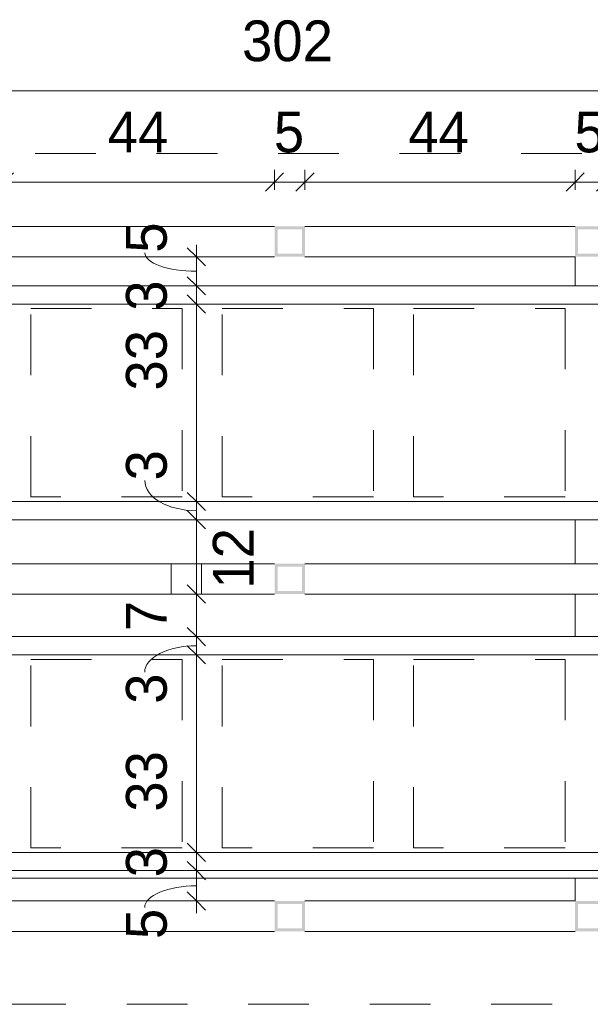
# Model space of a CAD drawing. Header units: metres. Extents: x -1.7 to 80, y -8.6 to 1.8.
# Tile 23 of 79: x 63.9 to 64.9, y -8.1 to -6.5. Entities that reach past the tile are written whole.
import ezdxf

# ---------------------------------------------------------------- set-up
doc = ezdxf.new("R2010")
doc.units = ezdxf.units.M
doc.linetypes.add('Projeção', pattern=[0.003969, 0.002381, -0.001587])
for name, color, linetype, lineweight in [('A-ANNO-DIMS', 120, 'Continuous', 9), ('A-ANNO-DIMS-20', 211, 'Continuous', 9), ('A-DETL-GENF', 92, 'Continuous', 18), ('A-FLOR-OVHD', 1, 'Projeção', 18), ('A-GENM', 13, 'Continuous', 18)]:
    doc.layers.add(name, color=color, linetype=linetype, lineweight=lineweight)
doc.styles.add('Century Gothic', font='GOTHIC.TTF', dxfattribs={"height": 0.067065})
doc.dimstyles.new('_Cotas_detalhamento_3_5_mm', dxfattribs={"dimscale": 0.3048, "dimtxt": 0.07, "dimasz": 0.098425, "dimexe": 0.065617, "dimexo": 0.19685, "dimgap": 0.098425, "dimtad": 1, "dimdec": 0, "dimlfac": 100, "dimzin": 0, "dimdsep": 46, "dimtxsty": 'Century Gothic', "dimblk1": 'OBLIQUE', "dimblk2": 'OBLIQUE', "dimsah": 1, "dimcen": 0.09, "dimdle": 0.065617, "dimazin": 0, "dimtfac": 1, "dimtdec": 4, "dimtix": 1, "dimtmove": 0, "dimatfit": 3, "dimfxl": 1, "dimtvp": 1, "dimtolj": 1, "dimtzin": 0, "dimarcsym": 2})
doc.dimstyles.new('_Cotas_detalhamento_3_5_mm_1', dxfattribs={"dimscale": 0.3048, "dimtxt": 0.07, "dimasz": 0.098425, "dimexe": 0.065617, "dimexo": 0.19685, "dimgap": 0.098425, "dimtad": 1, "dimdec": 0, "dimlfac": 100, "dimzin": 0, "dimdsep": 46, "dimtxsty": 'Century Gothic', "dimblk1": 'OBLIQUE', "dimblk2": 'OBLIQUE', "dimsah": 1, "dimcen": 0.09, "dimdle": 0.065617, "dimazin": 0, "dimtfac": 1, "dimtdec": 4, "dimtix": 1, "dimtmove": 2, "dimatfit": 3, "dimfxl": 1, "dimtvp": 1, "dimtolj": 1, "dimtzin": 0, "dimarcsym": 2})
doc.dimstyles.new('_Cotas_detalhamento_3_5_mm_2', dxfattribs={"dimscale": 0.3048, "dimtxt": 0.07, "dimasz": 0.098425, "dimexe": 0.065617, "dimexo": 0.19685, "dimgap": 0.098425, "dimtad": 1, "dimdec": 0, "dimlfac": 100, "dimzin": 0, "dimdsep": 46, "dimtxsty": 'Century Gothic', "dimblk1": 'OBLIQUE', "dimblk2": 'OBLIQUE', "dimsah": 1, "dimcen": 0.09, "dimdle": 0.065617, "dimazin": 0, "dimtfac": 1, "dimtdec": 4, "dimtix": 1, "dimtmove": 1, "dimatfit": 3, "dimfxl": 1, "dimtvp": 1, "dimtolj": 1, "dimtzin": 0, "dimarcsym": 2})

# ---------------------------------------------------------------- blocks, each defined once
blk = doc.blocks.new('Modelos genéricos 298 - Modelos genéricos 298-1943952-Planta da estrutura superior- Quentes')
at = {"layer": 'A-GENM'}
for p, q in [((-3.0033, -6.8888), (-5.8243, -6.8888)), ((-5.7943, -6.9188), (-3.0333, -6.9188)), ((-3.0333, -7.2438), (-5.7943, -7.2438)), ((-5.8243, -7.2738), (-3.0033, -7.2738))]:
    blk.add_line(p, q, dxfattribs=at)
blk = doc.blocks.new('Modelos genéricos 296 - Modelos genéricos 267-1944187-Planta da estrutura superior- Quentes')
at = {"layer": 'A-GENM'}
for p, q in [((-4.3902, -7.2738), (-4.4402, -7.2738)), ((-4.4402, -7.2738), (-4.4402, -7.3238)), ((-4.3902, -7.3238), (-4.3902, -7.2738)), ((-4.4402, -7.3238), (-4.3902, -7.3238))]:
    blk.add_line(p, q, dxfattribs=at)
blk = doc.blocks.new('Modelos genéricos 301 - Modelos genéricos 266-1944596-Planta da estrutura superior- Quentes')
at = {"layer": 'A-GENM'}
for p, q in [((-3.9455, -6.8511), (-3.9455, -6.8988)), ((-3.8955, -6.8988), (-3.8955, -6.8511)), ((-3.9455, -7.2838), (-3.9455, -7.3561)), ((-3.8955, -7.3561), (-3.8955, -7.2838)), ((-3.9455, -7.4061), (-3.9455, -7.4761)), ((-3.8955, -7.4761), (-3.8955, -7.4061)), ((-3.9455, -7.8735), (-3.9455, -7.9111)), ((-3.8955, -7.9111), (-3.8955, -7.8735))]:
    blk.add_line(p, q, dxfattribs=at)
blk = doc.blocks.new('Modelos genéricos 292 - Modelos genéricos 287-1944757-Planta da estrutura superior- Quentes')
at = {"layer": 'A-GENM'}
for p, q in [((-4.4402, -7.9111), (-4.8849, -7.9111)), ((-3.9455, -7.9111), (-4.3902, -7.9111)), ((-4.8849, -7.9611), (-4.4402, -7.9611)), ((-4.3902, -7.9611), (-3.9455, -7.9611))]:
    blk.add_line(p, q, dxfattribs=at)
blk = doc.blocks.new('Modelos genéricos 293 - Modelos genéricos 287-1944769-Planta da estrutura superior- Quentes')
at = {"layer": 'A-GENM'}
for p, q in [((-4.4402, -6.8011), (-4.8849, -6.8011)), ((-3.9455, -6.8011), (-4.3902, -6.8011)), ((-4.8849, -6.8511), (-4.4402, -6.8511)), ((-4.3902, -6.8511), (-3.9455, -6.8511))]:
    blk.add_line(p, q, dxfattribs=at)
blk = doc.blocks.new('Modelos genéricos 291 - Modelos genéricos 287-1944781-Planta da estrutura superior- Quentes')
at = {"layer": 'A-GENM'}
for p, q in [((-4.4402, -7.2738), (-5.8443, -7.2738)), ((-2.9861, -7.2738), (-4.3902, -7.2738)), ((-5.8443, -7.3238), (-4.4402, -7.3238)), ((-4.3902, -7.3238), (-2.9861, -7.3238))]:
    blk.add_line(p, q, dxfattribs=at)
blk = doc.blocks.new('Modelos genéricos 302 - Modelos genéricos 298-1944852-Planta da estrutura superior- Quentes')
at = {"layer": 'A-GENM'}
for p, q in [((-3.0033, -6.8888), (-5.8243, -6.8888)), ((-5.7943, -6.9188), (-3.0333, -6.9188)), ((-3.0333, -7.2438), (-5.7943, -7.2438)), ((-5.8243, -7.2738), (-3.0033, -7.2738))]:
    blk.add_line(p, q, dxfattribs=at)
blk = doc.blocks.new('Modelos genéricos 304 - Modelos genéricos 299-1946698-Planta da estrutura superior- Quentes')
at = {"layer": 'A-GENM'}
blk.add_line((-5.7943, -7.2738), (-3.0333, -7.2738), dxfattribs=at)
blk = doc.blocks.new('DIMBLOCK224-Planta da estrutura superior- Quentes')
at = {"layer": 'A-ANNO-DIMS-20'}
for p, q in [((63.8968, -6.7411), (63.8968, -6.708)), ((64.3415, -6.7411), (64.3415, -6.708)), ((63.8968, -6.728), (64.3415, -6.728)), ((63.8968, -6.728), (63.8968, -6.7411)), ((64.3415, -6.728), (64.3415, -6.7411))]:
    blk.add_line(p, q, dxfattribs=at)
at = {"layer": 'A-ANNO-DIMS-20', "lineweight": 18}
for p, q in [((63.8968, -6.728), (63.9118, -6.713)), ((64.3415, -6.728), (64.3565, -6.713)), ((63.8968, -6.728), (63.8818, -6.743)), ((64.3415, -6.728), (64.3265, -6.743))]:
    blk.add_line(p, q, dxfattribs=at)
at = {"layer": 'A-ANNO-DIMS-20', "color": 0, "insert": (64.0669, -6.6121), "char_height": 0.06707, "width": 0.125333, "attachment_point": 1, "line_spacing_factor": 0.984117, "style": 'Century Gothic'}
blk.add_mtext('44', dxfattribs=at)
blk = doc.blocks.new('_Oblique')
at = {"color": 0, "linetype": 'ByBlock', "lineweight": -2}
blk.add_line((-0.5, -0.5), (0.5, 0.5), dxfattribs=at)
blk = doc.blocks.new('DIMBLOCK225-Planta da estrutura superior- Quentes')
at = {"layer": 'A-ANNO-DIMS-20'}
for p, q in [((64.3415, -6.7411), (64.3415, -6.708)), ((64.3915, -6.7411), (64.3915, -6.708)), ((64.3415, -6.728), (64.3915, -6.728)), ((64.3415, -6.728), (64.3415, -6.7411)), ((64.3915, -6.728), (64.3915, -6.7411))]:
    blk.add_line(p, q, dxfattribs=at)
at = {"layer": 'A-ANNO-DIMS-20', "lineweight": 18}
for p, q in [((64.3415, -6.728), (64.3565, -6.713)), ((64.3915, -6.728), (64.4065, -6.713)), ((64.3415, -6.728), (64.3265, -6.743)), ((64.3915, -6.728), (64.3765, -6.743))]:
    blk.add_line(p, q, dxfattribs=at)
at = {"layer": 'A-ANNO-DIMS-20', "color": 0, "insert": (64.3404, -6.6121), "char_height": 0.0671, "width": 0.062667, "attachment_point": 1, "line_spacing_factor": 0.984117, "style": 'Century Gothic'}
blk.add_mtext('5', dxfattribs=at)
blk = doc.blocks.new('DIMBLOCK226-Planta da estrutura superior- Quentes')
at = {"layer": 'A-ANNO-DIMS-20'}
for p, q in [((64.3915, -6.7411), (64.3915, -6.708)), ((64.8362, -6.7411), (64.8362, -6.708)), ((64.3915, -6.728), (64.8362, -6.728)), ((64.3915, -6.728), (64.3915, -6.7411)), ((64.8362, -6.728), (64.8362, -6.7411))]:
    blk.add_line(p, q, dxfattribs=at)
at = {"layer": 'A-ANNO-DIMS-20', "lineweight": 18}
for p, q in [((64.3915, -6.728), (64.4065, -6.713)), ((64.8362, -6.728), (64.8512, -6.713)), ((64.3915, -6.728), (64.3765, -6.743)), ((64.8362, -6.728), (64.8212, -6.743))]:
    blk.add_line(p, q, dxfattribs=at)
at = {"layer": 'A-ANNO-DIMS-20', "color": 0, "insert": (64.5616, -6.6121), "char_height": 0.06707, "width": 0.125333, "attachment_point": 1, "line_spacing_factor": 0.984117, "style": 'Century Gothic'}
blk.add_mtext('44', dxfattribs=at)
blk = doc.blocks.new('DIMBLOCK227-Planta da estrutura superior- Quentes')
at = {"layer": 'A-ANNO-DIMS-20'}
for p, q in [((64.8362, -6.7411), (64.8362, -6.708)), ((64.8862, -6.7411), (64.8862, -6.708)), ((64.8362, -6.728), (64.8862, -6.728)), ((64.8362, -6.728), (64.8362, -6.7411)), ((64.8862, -6.728), (64.8862, -6.7411))]:
    blk.add_line(p, q, dxfattribs=at)
at = {"layer": 'A-ANNO-DIMS-20', "lineweight": 18}
for p, q in [((64.8362, -6.728), (64.8512, -6.713)), ((64.8862, -6.728), (64.9012, -6.713)), ((64.8362, -6.728), (64.8212, -6.743)), ((64.8862, -6.728), (64.8712, -6.743))]:
    blk.add_line(p, q, dxfattribs=at)
at = {"layer": 'A-ANNO-DIMS-20', "color": 0, "insert": (64.8351, -6.6121), "char_height": 0.0671, "width": 0.062667, "attachment_point": 1, "line_spacing_factor": 0.984117, "style": 'Century Gothic'}
blk.add_mtext('5', dxfattribs=at)
blk = doc.blocks.new('DIMBLOCK232-Planta da estrutura superior- Quentes')
at = {"layer": 'A-ANNO-DIMS-20'}
for p, q in [((62.8574, -6.7411), (62.8574, -6.558)), ((65.8753, -6.7411), (65.8753, -6.558)), ((62.8374, -6.578), (65.8953, -6.578)), ((62.8574, -6.578), (62.8574, -6.7411)), ((65.8753, -6.578), (65.8753, -6.7411))]:
    blk.add_line(p, q, dxfattribs=at)
at = {"layer": 'A-ANNO-DIMS-20', "lineweight": 18}
for p, q in [((62.8574, -6.578), (62.8424, -6.593)), ((62.8574, -6.578), (62.8724, -6.563)), ((65.8753, -6.578), (65.8603, -6.593)), ((65.8753, -6.578), (65.8903, -6.563))]:
    blk.add_line(p, q, dxfattribs=at)
at = {"layer": 'A-ANNO-DIMS-20', "color": 0, "insert": (64.288, -6.4621), "char_height": 0.06707, "width": 0.188, "attachment_point": 1, "line_spacing_factor": 0.984117, "style": 'Century Gothic'}
blk.add_mtext('302', dxfattribs=at)
blk = doc.blocks.new('DIMBLOCK233-Planta da estrutura superior- Quentes')
at = {"layer": 'A-ANNO-DIMS-20', "lineweight": 18}
for p, q in [((64.2129, -7.8611), (64.1979, -7.8461)), ((64.2129, -7.8611), (64.2279, -7.8761)), ((64.2129, -7.9111), (64.1979, -7.8961)), ((64.2129, -7.9111), (64.2279, -7.9261))]:
    blk.add_line(p, q, dxfattribs=at)
at = {"layer": 'A-ANNO-DIMS-20'}
for p, q in [((64.2517, -7.8611), (64.1929, -7.8611)), ((64.2129, -7.9311), (64.2129, -7.8611)), ((64.2129, -7.8611), (64.2517, -7.8611)), ((64.2517, -7.9111), (64.1929, -7.9111)), ((64.2129, -7.9111), (64.2517, -7.9111))]:
    blk.add_line(p, q, dxfattribs=at)
blk.add_ellipse((64.2129, -7.9216), major_axis=(0.085, 0), ratio=0.417507, start_param=1.570796, end_param=3.141593, dxfattribs=at)
at = {"layer": 'A-ANNO-DIMS-20', "color": 0, "insert": (64.097, -7.9738), "char_height": 0.0671, "width": 0.062667, "attachment_point": 1, "rotation": 90, "line_spacing_factor": 0.984117, "style": 'Century Gothic'}
blk.add_mtext('5', dxfattribs=at)
blk = doc.blocks.new('DIMBLOCK234-Planta da estrutura superior- Quentes')
at = {"layer": 'A-ANNO-DIMS-20', "lineweight": 18}
for p, q in [((64.2129, -7.8311), (64.1979, -7.8161)), ((64.2129, -7.8311), (64.2279, -7.8461)), ((64.2129, -7.8611), (64.1979, -7.8461)), ((64.2129, -7.8611), (64.2279, -7.8761))]:
    blk.add_line(p, q, dxfattribs=at)
at = {"layer": 'A-ANNO-DIMS-20'}
for p, q in [((64.2517, -7.8311), (64.1929, -7.8311)), ((64.2129, -7.8611), (64.2129, -7.8311)), ((64.2129, -7.8311), (64.2517, -7.8311)), ((64.2517, -7.8611), (64.1929, -7.8611)), ((64.2129, -7.8611), (64.2517, -7.8611))]:
    blk.add_line(p, q, dxfattribs=at)
at = {"layer": 'A-ANNO-DIMS-20', "color": 0, "insert": (64.097, -7.8722), "char_height": 0.0671, "width": 0.062667, "attachment_point": 1, "rotation": 90, "line_spacing_factor": 0.984117, "style": 'Century Gothic'}
blk.add_mtext('3', dxfattribs=at)
blk = doc.blocks.new('DIMBLOCK235-Planta da estrutura superior- Quentes')
at = {"layer": 'A-ANNO-DIMS-20', "lineweight": 18}
for p, q in [((64.2129, -7.5061), (64.1979, -7.4911)), ((64.2129, -7.5061), (64.2279, -7.5211)), ((64.2129, -7.8311), (64.1979, -7.8161)), ((64.2129, -7.8311), (64.2279, -7.8461))]:
    blk.add_line(p, q, dxfattribs=at)
at = {"layer": 'A-ANNO-DIMS-20'}
for p, q in [((64.2517, -7.5061), (64.1929, -7.5061)), ((64.2129, -7.8311), (64.2129, -7.5061)), ((64.2129, -7.5061), (64.2517, -7.5061)), ((64.2517, -7.8311), (64.1929, -7.8311)), ((64.2129, -7.8311), (64.2517, -7.8311))]:
    blk.add_line(p, q, dxfattribs=at)
at = {"layer": 'A-ANNO-DIMS-20', "color": 0, "insert": (64.097, -7.7642), "char_height": 0.06707, "width": 0.125333, "attachment_point": 1, "rotation": 90, "line_spacing_factor": 0.984117, "style": 'Century Gothic'}
blk.add_mtext('33', dxfattribs=at)
blk = doc.blocks.new('DIMBLOCK236-Planta da estrutura superior- Quentes')
at = {"layer": 'A-ANNO-DIMS-20', "lineweight": 18}
for p, q in [((64.2129, -7.4761), (64.1979, -7.4611)), ((64.2129, -7.4761), (64.2279, -7.4911)), ((64.2129, -7.5061), (64.1979, -7.4911)), ((64.2129, -7.5061), (64.2279, -7.5211))]:
    blk.add_line(p, q, dxfattribs=at)
at = {"layer": 'A-ANNO-DIMS-20'}
for p, q in [((64.2517, -7.4761), (64.1929, -7.4761)), ((64.2129, -7.5061), (64.2129, -7.4761)), ((64.2129, -7.4761), (64.2517, -7.4761)), ((64.2517, -7.5061), (64.1929, -7.5061)), ((64.2129, -7.5061), (64.2517, -7.5061))]:
    blk.add_line(p, q, dxfattribs=at)
blk.add_ellipse((64.2129, -7.5344), major_axis=(0.085, 0), ratio=0.509541, start_param=1.570796, end_param=3.141593, dxfattribs=at)
at = {"layer": 'A-ANNO-DIMS-20', "color": 0, "insert": (64.097, -7.5867), "char_height": 0.0671, "width": 0.062667, "attachment_point": 1, "rotation": 90, "line_spacing_factor": 0.984117, "style": 'Century Gothic'}
blk.add_mtext('3', dxfattribs=at)
blk = doc.blocks.new('DIMBLOCK237-Planta da estrutura superior- Quentes')
at = {"layer": 'A-ANNO-DIMS-20', "lineweight": 18}
for p, q in [((64.2129, -7.4061), (64.1979, -7.3911)), ((64.2129, -7.4061), (64.2279, -7.4211)), ((64.2129, -7.4761), (64.1979, -7.4611)), ((64.2129, -7.4761), (64.2279, -7.4911))]:
    blk.add_line(p, q, dxfattribs=at)
at = {"layer": 'A-ANNO-DIMS-20'}
for p, q in [((64.2517, -7.4061), (64.1929, -7.4061)), ((64.2129, -7.4761), (64.2129, -7.4061)), ((64.2129, -7.4061), (64.2517, -7.4061)), ((64.2517, -7.4761), (64.1929, -7.4761)), ((64.2129, -7.4761), (64.2517, -7.4761))]:
    blk.add_line(p, q, dxfattribs=at)
at = {"layer": 'A-ANNO-DIMS-20', "color": 0, "insert": (64.097, -7.4672), "char_height": 0.0671, "width": 0.062667, "attachment_point": 1, "rotation": 90, "line_spacing_factor": 0.984117, "style": 'Century Gothic'}
blk.add_mtext('7', dxfattribs=at)
blk = doc.blocks.new('DIMBLOCK238-Planta da estrutura superior- Quentes')
at = {"layer": 'A-ANNO-DIMS-20', "lineweight": 18}
for p, q in [((64.2129, -7.2838), (64.1979, -7.2688)), ((64.2129, -7.2838), (64.2279, -7.2988)), ((64.2129, -7.4061), (64.1979, -7.3911)), ((64.2129, -7.4061), (64.2279, -7.4211))]:
    blk.add_line(p, q, dxfattribs=at)
at = {"layer": 'A-ANNO-DIMS-20'}
for p, q in [((64.2517, -7.2838), (64.1929, -7.2838)), ((64.2129, -7.4061), (64.2129, -7.2838)), ((64.2129, -7.2838), (64.2517, -7.2838)), ((64.2517, -7.4061), (64.1929, -7.4061)), ((64.2129, -7.4061), (64.2517, -7.4061))]:
    blk.add_line(p, q, dxfattribs=at)
at = {"layer": 'A-ANNO-DIMS-20', "color": 0, "insert": (64.24, -7.3972), "char_height": 0.06707, "width": 0.125333, "attachment_point": 1, "rotation": 90, "line_spacing_factor": 0.984117, "style": 'Century Gothic'}
blk.add_mtext('12', dxfattribs=at)
blk = doc.blocks.new('DIMBLOCK239-Planta da estrutura superior- Quentes')
at = {"layer": 'A-ANNO-DIMS-20', "lineweight": 18}
for p, q in [((64.2129, -7.2538), (64.1979, -7.2388)), ((64.2129, -7.2538), (64.2279, -7.2688)), ((64.2129, -7.2838), (64.1979, -7.2688)), ((64.2129, -7.2838), (64.2279, -7.2988))]:
    blk.add_line(p, q, dxfattribs=at)
at = {"layer": 'A-ANNO-DIMS-20'}
for p, q in [((64.2517, -7.2538), (64.1929, -7.2538)), ((64.2129, -7.2838), (64.2129, -7.2538)), ((64.2129, -7.2538), (64.2517, -7.2538)), ((64.2517, -7.2838), (64.1929, -7.2838)), ((64.2129, -7.2838), (64.2517, -7.2838))]:
    blk.add_line(p, q, dxfattribs=at)
blk.add_ellipse((64.2129, -7.2191), major_axis=(0.085, 0), ratio=0.584964, start_param=3.141593, end_param=4.712389, dxfattribs=at)
at = {"layer": 'A-ANNO-DIMS-20', "color": 0, "insert": (64.097, -7.2191), "char_height": 0.0671, "width": 0.062667, "attachment_point": 1, "rotation": 90, "line_spacing_factor": 0.984117, "style": 'Century Gothic'}
blk.add_mtext('3', dxfattribs=at)
blk = doc.blocks.new('DIMBLOCK240-Planta da estrutura superior- Quentes')
at = {"layer": 'A-ANNO-DIMS-20', "lineweight": 18}
for p, q in [((64.2129, -6.9288), (64.1979, -6.9138)), ((64.2129, -6.9288), (64.2279, -6.9438)), ((64.2129, -7.2538), (64.1979, -7.2388)), ((64.2129, -7.2538), (64.2279, -7.2688))]:
    blk.add_line(p, q, dxfattribs=at)
at = {"layer": 'A-ANNO-DIMS-20'}
for p, q in [((64.2517, -6.9288), (64.1929, -6.9288)), ((64.2129, -7.2538), (64.2129, -6.9288)), ((64.2129, -6.9288), (64.2517, -6.9288)), ((64.2517, -7.2538), (64.1929, -7.2538)), ((64.2129, -7.2538), (64.2517, -7.2538))]:
    blk.add_line(p, q, dxfattribs=at)
at = {"layer": 'A-ANNO-DIMS-20', "color": 0, "insert": (64.097, -7.0712), "char_height": 0.06707, "width": 0.125333, "attachment_point": 1, "rotation": 90, "line_spacing_factor": 0.984117, "style": 'Century Gothic'}
blk.add_mtext('33', dxfattribs=at)
blk = doc.blocks.new('DIMBLOCK241-Planta da estrutura superior- Quentes')
at = {"layer": 'A-ANNO-DIMS-20', "lineweight": 18}
for p, q in [((64.2129, -6.8988), (64.1979, -6.8838)), ((64.2129, -6.8988), (64.2279, -6.9138)), ((64.2129, -6.9288), (64.1979, -6.9138)), ((64.2129, -6.9288), (64.2279, -6.9438))]:
    blk.add_line(p, q, dxfattribs=at)
at = {"layer": 'A-ANNO-DIMS-20'}
for p, q in [((64.2517, -6.8988), (64.1929, -6.8988)), ((64.2129, -6.9288), (64.2129, -6.8988)), ((64.2129, -6.8988), (64.2517, -6.8988)), ((64.2517, -6.9288), (64.1929, -6.9288)), ((64.2129, -6.9288), (64.2517, -6.9288))]:
    blk.add_line(p, q, dxfattribs=at)
at = {"layer": 'A-ANNO-DIMS-20', "color": 0, "insert": (64.097, -6.9399), "char_height": 0.0671, "width": 0.062667, "attachment_point": 1, "rotation": 90, "line_spacing_factor": 0.984117, "style": 'Century Gothic'}
blk.add_mtext('3', dxfattribs=at)
blk = doc.blocks.new('DIMBLOCK242-Planta da estrutura superior- Quentes')
at = {"layer": 'A-ANNO-DIMS-20', "lineweight": 18}
for p, q in [((64.2129, -6.8511), (64.1979, -6.8361)), ((64.2129, -6.8511), (64.2279, -6.8661)), ((64.2129, -6.8988), (64.1979, -6.8838)), ((64.2129, -6.8988), (64.2279, -6.9138))]:
    blk.add_line(p, q, dxfattribs=at)
at = {"layer": 'A-ANNO-DIMS-20'}
for p, q in [((64.2129, -6.8988), (64.2129, -6.8311)), ((64.2517, -6.8511), (64.1929, -6.8511)), ((64.2129, -6.8511), (64.2517, -6.8511)), ((64.2517, -6.8988), (64.1929, -6.8988)), ((64.2129, -6.8988), (64.2517, -6.8988))]:
    blk.add_line(p, q, dxfattribs=at)
blk.add_ellipse((64.2129, -6.8444), major_axis=(0.085, 0), ratio=0.359275, start_param=3.141593, end_param=4.712389, dxfattribs=at)
at = {"layer": 'A-ANNO-DIMS-20', "color": 0, "insert": (64.097, -6.8444), "char_height": 0.0671, "width": 0.062667, "attachment_point": 1, "rotation": 90, "line_spacing_factor": 0.984117, "style": 'Century Gothic'}
blk.add_mtext('5', dxfattribs=at)

msp = doc.modelspace()

# ---------------------------------------------------------------- hatches: boundary and pattern name
at = {"layer": 'A-DETL-GENF'}
h = msp.add_hatch(color=7, dxfattribs=at)
h.paths.add_polyline_path([(64.3915, -6.8511), (64.3915, -6.8011), (64.3415, -6.8011), (64.3415, -6.8511), (64.3865, -6.8511)], flags=0)
h.paths.add_polyline_path([(64.3865, -6.8461), (64.3465, -6.8461), (64.3465, -6.8061), (64.3865, -6.8061)], flags=0)
h = msp.add_hatch(color=7, dxfattribs=at)
h.paths.add_polyline_path([(64.8362, -6.8511), (64.8862, -6.8511), (64.8862, -6.8011), (64.8362, -6.8011), (64.8362, -6.8461)], flags=0)
h.paths.add_polyline_path([(64.8812, -6.8461), (64.8412, -6.8461), (64.8412, -6.8061), (64.8812, -6.8061)], flags=0)
h = msp.add_hatch(color=7, dxfattribs=at)
h.paths.add_polyline_path([(64.3465, -7.4061), (64.3915, -7.4061), (64.3915, -7.3561), (64.3415, -7.3561), (64.3415, -7.4061)], flags=0)
h.paths.add_polyline_path([(64.3465, -7.4011), (64.3465, -7.3611), (64.3865, -7.3611), (64.3865, -7.4011)], flags=0)
h = msp.add_hatch(color=7, dxfattribs=at)
h.paths.add_polyline_path([(64.3915, -7.9611), (64.3915, -7.9111), (64.3415, -7.9111), (64.3415, -7.9611), (64.3865, -7.9611)], flags=0)
h.paths.add_polyline_path([(64.3865, -7.9561), (64.3465, -7.9561), (64.3465, -7.9161), (64.3865, -7.9161)], flags=0)
h = msp.add_hatch(color=7, dxfattribs=at)
h.paths.add_polyline_path([(64.8812, -7.9611), (64.8862, -7.9611), (64.8862, -7.9111), (64.8362, -7.9111), (64.8362, -7.9611), (64.8412, -7.9611)], flags=0)
h.paths.add_polyline_path([(64.8812, -7.9561), (64.8412, -7.9561), (64.8412, -7.9161), (64.8812, -7.9161)], flags=0)

# ---------------------------------------------------------------- linework, layer by layer
at = {"layer": 'A-FLOR-OVHD'}
for p, q in [((62.7474, -6.6811), (65.9982, -6.6811)), ((63.9403, -6.9361), (64.1896, -6.9361)), ((63.9403, -7.2461), (63.9403, -6.9361)), ((64.1896, -6.9361), (64.1896, -7.2461)), ((64.2553, -6.9361), (64.5046, -6.9361)), ((64.2553, -7.2461), (64.2553, -6.9361)), ((64.5046, -6.9361), (64.5046, -7.2461)), ((64.5703, -6.9361), (64.8196, -6.9361)), ((64.5703, -7.2461), (64.5703, -6.9361)), ((64.8196, -6.9361), (64.8196, -7.2461)), ((64.1896, -7.2461), (63.9403, -7.2461)), ((64.5046, -7.2461), (64.2553, -7.2461)), ((64.8196, -7.2461), (64.5703, -7.2461)), ((63.9324, -7.5061), (64.1974, -7.5061)), ((63.9403, -7.5138), (64.1896, -7.5138)), ((63.9403, -7.8238), (63.9403, -7.5138)), ((64.1896, -7.5138), (64.1896, -7.8238)), ((64.2474, -7.5061), (64.5124, -7.5061)), ((64.2553, -7.5138), (64.5046, -7.5138)), ((64.2553, -7.8238), (64.2553, -7.5138)), ((64.5046, -7.5138), (64.5046, -7.8238)), ((64.5624, -7.5061), (64.8274, -7.5061)), ((64.5703, -7.5138), (64.8196, -7.5138)), ((64.5703, -7.8238), (64.5703, -7.5138)), ((64.8196, -7.5138), (64.8196, -7.8238)), ((64.1896, -7.8238), (63.9403, -7.8238)), ((64.5046, -7.8238), (64.2553, -7.8238)), ((64.8196, -7.8238), (64.5703, -7.8238)), ((65.9982, -8.0811), (62.7474, -8.0811))]:
    msp.add_line(p, q, dxfattribs=at)

# ---------------------------------------------------------------- block references
at = {"layer": 'A-GENM'}
for name, p in [('Modelos genéricos 293 - Modelos genéricos 287-1944769-Planta da estrutura superior- Quentes', (68.7817, 0)), ('Modelos genéricos 301 - Modelos genéricos 266-1944596-Planta da estrutura superior- Quentes', (68.7817, 0)), ('Modelos genéricos 298 - Modelos genéricos 298-1943952-Planta da estrutura superior- Quentes', (68.7817, -0.01)), ('Modelos genéricos 291 - Modelos genéricos 287-1944781-Planta da estrutura superior- Quentes', (68.7817, -0.0823)), ('Modelos genéricos 296 - Modelos genéricos 267-1944187-Planta da estrutura superior- Quentes', (68.6117, -0.0823)), ('Modelos genéricos 302 - Modelos genéricos 298-1944852-Planta da estrutura superior- Quentes', (68.7817, -0.5873)), ('Modelos genéricos 304 - Modelos genéricos 299-1946698-Planta da estrutura superior- Quentes', (68.7817, -0.5997)), ('Modelos genéricos 292 - Modelos genéricos 287-1944757-Planta da estrutura superior- Quentes', (68.7817, 0))]:
    msp.add_blockref(name, p, dxfattribs=at)

# ---------------------------------------------------------------- dimensions: what is measured, and where the dimension line sits
at = {"layer": 'A-ANNO-DIMS'}
for base, p1, p2, override, picture, middle in [((65.8753, -6.578), (62.8574, -6.8011), (65.8753, -6.8011), {"dimpost": '<>', "dimfxl": 3.017906}, 'DIMBLOCK232-Planta da estrutura superior- Quentes', (64.3663, -6.5128)), ((64.3415, -6.728), (63.8968, -6.8011), (64.3415, -6.8011), {"dimpost": '<>', "dimfxl": 0.4447}, 'DIMBLOCK224-Planta da estrutura superior- Quentes', (64.1191, -6.6636)), ((64.3915, -6.728), (64.3415, -6.8011), (64.3915, -6.8011), {"dimpost": '<>', "dimfxl": 0.05}, 'DIMBLOCK225-Planta da estrutura superior- Quentes', (64.3665, -6.6636)), ((64.8362, -6.728), (64.3915, -6.8011), (64.8362, -6.8011), {"dimpost": '<>', "dimfxl": 0.4447}, 'DIMBLOCK226-Planta da estrutura superior- Quentes', (64.6138, -6.6636)), ((64.8862, -6.728), (64.8362, -6.8011), (64.8862, -6.8011), {"dimpost": '<>', "dimfxl": 0.05}, 'DIMBLOCK227-Planta da estrutura superior- Quentes', (64.8612, -6.6636))]:
    dim = msp.add_linear_dim(base=base, p1=p1, p2=p2, dimstyle='_Cotas_detalhamento_3_5_mm', override=override, dxfattribs=at)
    dim.commit()
    dim.dimension.update_dxf_attribs({"geometry": picture, "text_midpoint": middle})
for base, p1, p2, dimstyle, override, picture, middle in [((64.2129, -6.8511), (64.1917, -6.8988), (64.1917, -6.8511), '_Cotas_detalhamento_3_5_mm_2', {"dimpost": '<>', "dimfxl": 0.047657}, 'DIMBLOCK242-Planta da estrutura superior- Quentes', (64.1417, -6.8131)), ((64.2129133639, -6.928774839), (64.1917001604, -7.253774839), (64.1917001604, -6.928774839), '_Cotas_detalhamento_3_5_mm_1', {"dimpost": '<>', "dimfxl": 0.325}, 'DIMBLOCK240-Planta da estrutura superior- Quentes', (64.1416694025, -7.0085738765)), ((64.2129, -7.2538), (64.1917, -7.2838), (64.1917, -7.2538), '_Cotas_detalhamento_3_5_mm_2', {"dimpost": '<>', "dimfxl": 0.03}, 'DIMBLOCK239-Planta da estrutura superior- Quentes', (64.1417, -7.1877)), ((64.2129, -7.2838), (64.1917, -7.4061), (64.1917, -7.2838), '_Cotas_detalhamento_3_5_mm_1', {"dimpost": '<>', "dimfxl": 0.122343}, 'DIMBLOCK238-Planta da estrutura superior- Quentes', (64.2847, -7.3345)), ((64.2129, -7.4761), (64.1917, -7.5061), (64.1917, -7.4761), '_Cotas_detalhamento_3_5_mm_2', {"dimpost": '<>', "dimfxl": 0.03}, 'DIMBLOCK236-Planta da estrutura superior- Quentes', (64.1417, -7.5553)), ((64.2129133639, -7.5061177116), (64.1917001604, -7.8311177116), (64.1917001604, -7.5061177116), '_Cotas_detalhamento_3_5_mm_1', {"dimpost": '<>', "dimfxl": 0.325}, 'DIMBLOCK235-Planta da estrutura superior- Quentes', (64.1416694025, -7.7015436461)), ((64.2129, -7.8611), (64.1917, -7.9111), (64.1917, -7.8611), '_Cotas_detalhamento_3_5_mm_2', {"dimpost": '<>', "dimfxl": 0.05}, 'DIMBLOCK233-Planta da estrutura superior- Quentes', (64.1417, -7.9425))]:
    dim = msp.add_linear_dim(base=base, p1=p1, p2=p2, angle=90, dimstyle=dimstyle, override=override, dxfattribs=at)
    dim.commit()
    dim.dimension.update_dxf_attribs({"geometry": picture, "text_midpoint": middle, "dimtype": 160, "text_rotation": 90})
for base, p1, p2, override, picture, middle in [((64.2129, -6.8988), (64.1917, -6.9288), (64.1917, -6.8988), {"dimpost": '<>', "dimfxl": 0.03}, 'DIMBLOCK241-Planta da estrutura superior- Quentes', (64.1477, -6.9138)), ((64.2129, -7.4061), (64.1917, -7.4761), (64.1917, -7.4061), {"dimpost": '<>', "dimfxl": 0.07}, 'DIMBLOCK237-Planta da estrutura superior- Quentes', (64.1485, -7.4411)), ((64.2129, -7.8311), (64.1917, -7.8611), (64.1917, -7.8311), {"dimpost": '<>', "dimfxl": 0.03}, 'DIMBLOCK234-Planta da estrutura superior- Quentes', (64.1477, -7.8461))]:
    dim = msp.add_linear_dim(base=base, p1=p1, p2=p2, angle=90, dimstyle='_Cotas_detalhamento_3_5_mm', override=override, dxfattribs=at)
    dim.commit()
    dim.dimension.update_dxf_attribs({"geometry": picture, "text_midpoint": middle})

doc.saveas('drawing.dxf')
